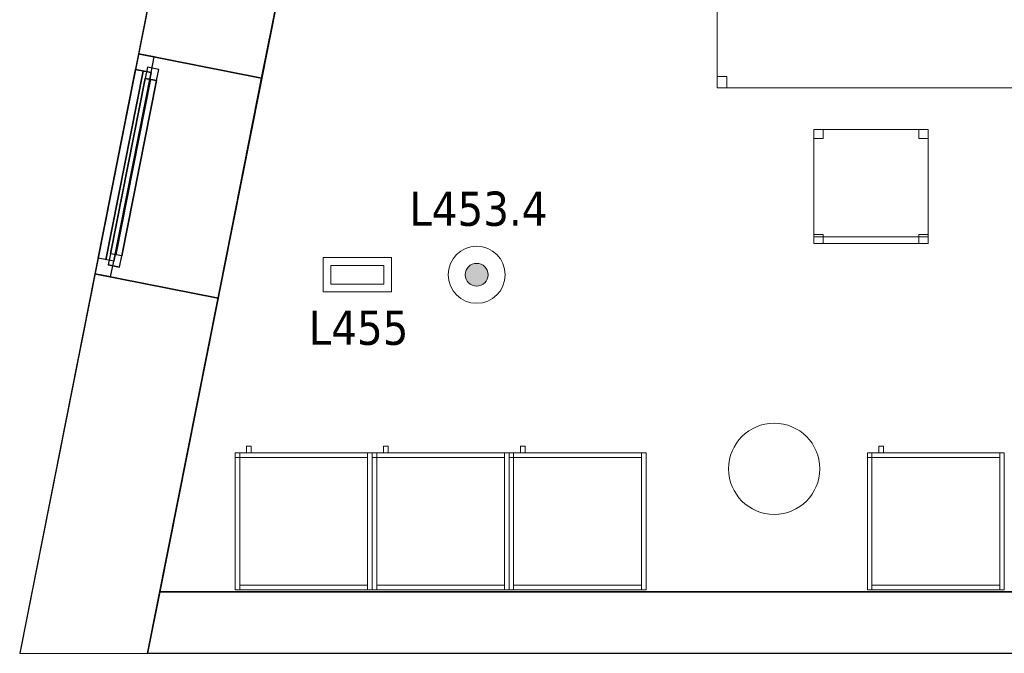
# Model space of a CAD drawing. Header units: metres. Extents: x 397.7 to 427.5, y 12.7 to 28.4.
# Tile 1 of 133: x 397.7 to 402, y 12.8 to 15.6. Entities that reach past the tile are written whole.
import ezdxf

# ---------------------------------------------------------------- set-up
doc = ezdxf.new("R2010")
doc.units = ezdxf.units.M
doc.layers.add('01_CARPINTERIA', color=5, linetype='Continuous', lineweight=25, true_color=0x0000ff)
doc.layers.add('01_SUELOS', color=7, linetype='Continuous', lineweight=25, true_color=0x007f00)
for name, color, linetype, lineweight in [('02_MOBILIARIO', 7, 'Continuous', 18), ('A-COLS-____-MCUT', 7, 'Continuous', 18), ('A-COLS-____-OTLN', 7, 'Continuous', 18), ('A-DETL-____-MBND', 7, 'Continuous', 18), ('A-DETL-GENF-OTLN', 7, 'Continuous', 18), ('A-GENM-____-OTLN', 7, 'Continuous', 18), ('A-WALL-____-MCUT', 7, 'Continuous', 25), ('A-WALL-____-OTLN', 7, 'Continuous', 25), ('E-LITE-____-IDEN', 7, 'Continuous', 30), ('E-LITE-EQPM-IDEN', 7, 'Continuous', 30), ('Mobiliario', 7, 'Continuous', 18)]:
    doc.layers.add(name, color=color, linetype=linetype, lineweight=lineweight)
doc.styles.add('Tahoma_4', font='tahoma.ttf', dxfattribs={"height": 0.15})

# ---------------------------------------------------------------- blocks, each defined once
blk = doc.blocks.new('Family - Façana nord-oest P4-153718-07_ENLLUMENAT_P4')
at = {"layer": 'A-WALL-____-MCUT', "color": 253, "true_color": 0xaaaaaa}
for p, q in [((13.0072, 0.55), (12.4329, 0.55)), ((13.0072, 0), (13.0072, 0.55)), ((13.9907, 0.55), (13.9907, 0)), ((15.5778, 0.55), (13.9907, 0.55)), ((15.6867, 0), (15.5778, 0.55)), ((13.9907, 0), (15.6867, 0)), ((12.4329, 0), (13.0072, 0))]:
    blk.add_line(p, q, dxfattribs=at)
at = {"layer": 'A-WALL-____-OTLN', "color": 253, "true_color": 0xaaaaaa}
for p, q in [((15.5778, 0.55), (-0.109, 0.55)), ((13.9907, 0.55), (13.0072, 0.55)), ((13.0072, 0.55), (13.0072, 0)), ((13.9907, 0), (13.9907, 0.55)), ((15.6867, 0), (15.5778, 0.55)), ((0.1631, 0), (15.6867, 0)), ((13.0072, 0), (13.9907, 0))]:
    blk.add_line(p, q, dxfattribs=at)
at = {"layer": 'A-WALL-____-OTLN', "color": 253, "lineweight": 18, "true_color": 0xaaaaaa}
blk.add_line((0, 0), (15.6867, 0), dxfattribs=at)
blk = doc.blocks.new('Family - Vano finestra P4-153720-07_ENLLUMENAT_P4')
at = {"layer": 'A-GENM-____-OTLN', "color": 253, "true_color": 0xaaaaaa}
for p, q in [((398.2018, 15.469), (398.0107, 14.5043)), ((398.0107, 14.5043), (398.2018, 15.469)), ((398.7413, 15.3621), (398.2018, 15.469)), ((398.7413, 15.3621), (398.2018, 15.469)), ((398.5502, 14.3974), (398.7413, 15.3621)), ((398.7413, 15.3621), (398.5502, 14.3974)), ((398.0107, 14.5043), (398.5502, 14.3974)), ((398.5502, 14.3974), (398.0107, 14.5043))]:
    blk.add_line(p, q, dxfattribs=at)
blk = doc.blocks.new('Family - Armai 60x60x60_P4-153734-07_ENLLUMENAT_P4')
at = {"layer": 'A-DETL-____-MBND', "color": 253, "true_color": 0xaaaaaa}
for p, q in [((0.05, 0.6), (0.05, 0.63)), ((0.05, 0.63), (0.07, 0.63)), ((0.05, 0.6), (0.05, 0.63)), ((0.07, 0.63), (0.05, 0.63)), ((0.07, 0.63), (0.07, 0.6)), ((0.07, 0.6), (0.07, 0.63)), ((0, 0.6), (0.02, 0.6)), ((0.02, 0.6), (0, 0.6)), ((0, 0), (0, 0.6)), ((0, 0.6), (0, 0)), ((0, 0.58), (0, 0.6)), ((0, 0.6), (0, 0.58)), ((0, 0.6), (0.02, 0.6)), ((0.02, 0.6), (0, 0.6)), ((0, 0.6), (0.6, 0.6)), ((0.6, 0.6), (0, 0.6)), ((0, 0), (0, 0.6)), ((0, 0.6), (0, 0)), ((0, 0.6), (0.6, 0.6)), ((0.6, 0.6), (0, 0.6)), ((0, 0), (0, 0.6)), ((0, 0.6), (0, 0)), ((0.02, 0.58), (0, 0.58)), ((0, 0.58), (0.02, 0.58)), ((0.02, 0.6), (0.02, 0)), ((0.02, 0), (0.02, 0.6)), ((0.02, 0.6), (0.02, 0.58)), ((0.02, 0.6), (0.02, 0.58)), ((0.02, 0.58), (0.02, 0.6)), ((0.02, 0.6), (0.58, 0.6)), ((0.02, 0.58), (0.02, 0.6)), ((0.58, 0.6), (0.02, 0.6)), ((0.58, 0.58), (0.02, 0.58)), ((0.02, 0.58), (0.58, 0.58)), ((0.07, 0.6), (0.05, 0.6)), ((0.05, 0.6), (0.07, 0.6)), ((0.58, 0.6), (0.6, 0.6)), ((0.6, 0.6), (0.58, 0.6)), ((0.58, 0), (0.58, 0.6)), ((0.58, 0.6), (0.58, 0)), ((0.58, 0.6), (0.58, 0.58)), ((0.58, 0.58), (0.58, 0.6)), ((0.6, 0.6), (0.6, 0)), ((0.6, 0), (0.6, 0.6)), ((0.6, 0.6), (0.6, 0)), ((0.6, 0), (0.6, 0.6)), ((0.6, 0.6), (0.6, 0)), ((0.6, 0), (0.6, 0.6)), ((0.02, 0), (0, 0)), ((0.02, 0), (0, 0)), ((0.6, 0), (0, 0)), ((0, 0), (0.6, 0)), ((0.6, 0), (0, 0)), ((0, 0), (0.6, 0)), ((0.02, 0), (0.02, 0.02)), ((0.02, 0.02), (0.58, 0.02)), ((0.02, 0), (0.02, 0.02)), ((0.58, 0.02), (0.02, 0.02)), ((0.58, 0), (0.02, 0)), ((0.02, 0), (0.58, 0)), ((0.58, 0.02), (0.58, 0)), ((0.58, 0), (0.58, 0.02)), ((0.6, 0), (0.58, 0)), ((0.6, 0), (0.58, 0))]:
    blk.add_line(p, q, dxfattribs=at)
blk = doc.blocks.new('Family - Armai 60x60x60_P4-153749-07_ENLLUMENAT_P4')
at = {"layer": 'A-DETL-____-MBND', "color": 253, "true_color": 0xaaaaaa}
for p, q in [((0.05, 0.6), (0.05, 0.63)), ((0.05, 0.63), (0.07, 0.63)), ((0.05, 0.6), (0.05, 0.63)), ((0.07, 0.63), (0.05, 0.63)), ((0.07, 0.63), (0.07, 0.6)), ((0.07, 0.6), (0.07, 0.63)), ((0, 0.58), (0, 0.6)), ((0, 0.6), (0, 0.58)), ((0, 0.6), (0.02, 0.6)), ((0.02, 0.6), (0, 0.6)), ((0, 0.6), (0.02, 0.6)), ((0.02, 0.6), (0, 0.6)), ((0, 0), (0, 0.6)), ((0, 0.6), (0, 0)), ((0, 0.6), (0.6, 0.6)), ((0.6, 0.6), (0, 0.6)), ((0, 0), (0, 0.6)), ((0, 0.6), (0, 0)), ((0, 0.6), (0.6, 0.6)), ((0.6, 0.6), (0, 0.6)), ((0, 0), (0, 0.6)), ((0, 0.6), (0, 0)), ((0.02, 0.58), (0, 0.58)), ((0, 0.58), (0.02, 0.58)), ((0.02, 0.58), (0.02, 0.6)), ((0.02, 0.6), (0.58, 0.6)), ((0.02, 0.58), (0.02, 0.6)), ((0.58, 0.6), (0.02, 0.6)), ((0.02, 0.6), (0.02, 0.58)), ((0.02, 0.6), (0.02, 0.58)), ((0.02, 0.6), (0.02, 0)), ((0.02, 0), (0.02, 0.6)), ((0.58, 0.58), (0.02, 0.58)), ((0.02, 0.58), (0.58, 0.58)), ((0.07, 0.6), (0.05, 0.6)), ((0.05, 0.6), (0.07, 0.6)), ((0.58, 0.6), (0.6, 0.6)), ((0.6, 0.6), (0.58, 0.6)), ((0.58, 0), (0.58, 0.6)), ((0.58, 0.6), (0.58, 0)), ((0.58, 0.6), (0.58, 0.58)), ((0.58, 0.58), (0.58, 0.6)), ((0.6, 0.6), (0.6, 0)), ((0.6, 0), (0.6, 0.6)), ((0.6, 0.6), (0.6, 0)), ((0.6, 0), (0.6, 0.6)), ((0.6, 0.6), (0.6, 0)), ((0.6, 0), (0.6, 0.6)), ((0.02, 0), (0, 0)), ((0.02, 0), (0, 0)), ((0.6, 0), (0, 0)), ((0, 0), (0.6, 0)), ((0.6, 0), (0, 0)), ((0, 0), (0.6, 0)), ((0.02, 0), (0.02, 0.02)), ((0.02, 0.02), (0.58, 0.02)), ((0.02, 0), (0.02, 0.02)), ((0.58, 0.02), (0.02, 0.02)), ((0.58, 0), (0.02, 0)), ((0.02, 0), (0.58, 0)), ((0.58, 0.02), (0.58, 0)), ((0.58, 0), (0.58, 0.02)), ((0.6, 0), (0.58, 0)), ((0.6, 0), (0.58, 0))]:
    blk.add_line(p, q, dxfattribs=at)
blk = doc.blocks.new('Family - Armai 60x60x60_P4-153897-07_ENLLUMENAT_P4')
at = {"layer": '02_MOBILIARIO', "color": 253, "true_color": 0xaaaaaa}
for p, q in [((0, 0.6), (0.6, 0.6)), ((0.6, 0.6), (0, 0.6)), ((0, 0), (0, 0.6)), ((0, 0.6), (0, 0)), ((0.02, 0.6), (0, 0.6)), ((0, 0), (0, 0.6)), ((0, 0.6), (0, 0.58)), ((0, 0.6), (0.02, 0.6)), ((0.02, 0.58), (0, 0.58)), ((0.02, 0.6), (0.02, 0)), ((0.02, 0.58), (0.02, 0.6)), ((0.02, 0.6), (0.58, 0.6)), ((0.02, 0.6), (0.02, 0.58)), ((0.58, 0.58), (0.02, 0.58)), ((0.6, 0.6), (0.58, 0.6)), ((0.58, 0), (0.58, 0.6)), ((0.58, 0.58), (0.58, 0.6)), ((0.6, 0.6), (0.6, 0)), ((0.6, 0.6), (0.6, 0)), ((0.6, 0), (0.6, 0.6)), ((0.6, 0), (0, 0)), ((0, 0), (0.6, 0)), ((0.02, 0), (0, 0)), ((0.02, 0), (0.02, 0.02)), ((0.02, 0.02), (0.58, 0.02)), ((0.58, 0), (0.02, 0)), ((0.58, 0), (0.58, 0.02)), ((0.6, 0), (0.58, 0))]:
    blk.add_line(p, q, dxfattribs=at)
at = {"layer": 'Mobiliario', "color": 253, "true_color": 0xaaaaaa}
for p, q in [((0.02, 0.6), (0, 0.6)), ((0, 0.6), (0, 0)), ((0, 0.6), (0, 0.58)), ((0.02, 0.6), (0, 0.6)), ((0, 0.58), (0.02, 0.58)), ((0.02, 0), (0.02, 0.6)), ((0.58, 0.6), (0.02, 0.6)), ((0.02, 0.6), (0.02, 0.58)), ((0.02, 0.58), (0.02, 0.6)), ((0.02, 0.58), (0.58, 0.58)), ((0.6, 0.6), (0.58, 0.6)), ((0.58, 0.6), (0.58, 0)), ((0.58, 0.58), (0.58, 0.6)), ((0.6, 0), (0.6, 0.6)), ((0, 0), (0.02, 0)), ((0.58, 0.02), (0.02, 0.02)), ((0.02, 0.02), (0.02, 0)), ((0.02, 0), (0.58, 0)), ((0.58, 0), (0.58, 0.02)), ((0.58, 0), (0.6, 0))]:
    blk.add_line(p, q, dxfattribs=at)
blk = doc.blocks.new('Family - Armai 60x60x60_P4-153931-07_ENLLUMENAT_P4')
at = {"layer": 'A-DETL-____-MBND', "color": 253, "true_color": 0xaaaaaa}
for p, q in [((0.05, 0.6), (0.05, 0.63)), ((0.05, 0.63), (0.07, 0.63)), ((0.05, 0.6), (0.05, 0.63)), ((0.07, 0.63), (0.05, 0.63)), ((0.07, 0.63), (0.07, 0.6)), ((0.07, 0.6), (0.07, 0.63)), ((0, 0.6), (0.6, 0.6)), ((0.6, 0.6), (0, 0.6)), ((0, 0), (0, 0.6)), ((0, 0.6), (0, 0)), ((0, 0.6), (0.6, 0.6)), ((0.6, 0.6), (0, 0.6)), ((0, 0), (0, 0.6)), ((0, 0.6), (0, 0)), ((0, 0.58), (0, 0.6)), ((0, 0.6), (0, 0.58)), ((0, 0.6), (0.02, 0.6)), ((0.02, 0.6), (0, 0.6)), ((0, 0.6), (0.02, 0.6)), ((0.02, 0.6), (0, 0.6)), ((0, 0), (0, 0.6)), ((0, 0.6), (0, 0)), ((0.02, 0.58), (0, 0.58)), ((0, 0.58), (0.02, 0.58)), ((0.02, 0.6), (0.02, 0.58)), ((0.02, 0.6), (0.02, 0.58)), ((0.02, 0.6), (0.02, 0)), ((0.02, 0), (0.02, 0.6)), ((0.02, 0.58), (0.02, 0.6)), ((0.02, 0.6), (0.58, 0.6)), ((0.02, 0.58), (0.02, 0.6)), ((0.58, 0.6), (0.02, 0.6)), ((0.58, 0.58), (0.02, 0.58)), ((0.02, 0.58), (0.58, 0.58)), ((0.07, 0.6), (0.05, 0.6)), ((0.05, 0.6), (0.07, 0.6)), ((0.58, 0.6), (0.6, 0.6)), ((0.6, 0.6), (0.58, 0.6)), ((0.58, 0), (0.58, 0.6)), ((0.58, 0.6), (0.58, 0)), ((0.58, 0.6), (0.58, 0.58)), ((0.58, 0.58), (0.58, 0.6)), ((0.6, 0.6), (0.6, 0)), ((0.6, 0), (0.6, 0.6)), ((0.6, 0.6), (0.6, 0)), ((0.6, 0), (0.6, 0.6)), ((0.6, 0.6), (0.6, 0)), ((0.6, 0), (0.6, 0.6)), ((0.6, 0), (0, 0)), ((0, 0), (0.6, 0)), ((0.6, 0), (0, 0)), ((0, 0), (0.6, 0)), ((0.02, 0), (0, 0)), ((0.02, 0), (0, 0)), ((0.02, 0), (0.02, 0.02)), ((0.02, 0.02), (0.58, 0.02)), ((0.02, 0), (0.02, 0.02)), ((0.58, 0.02), (0.02, 0.02)), ((0.58, 0), (0.02, 0)), ((0.02, 0), (0.58, 0)), ((0.58, 0.02), (0.58, 0)), ((0.58, 0), (0.58, 0.02)), ((0.6, 0), (0.58, 0)), ((0.6, 0), (0.58, 0))]:
    blk.add_line(p, q, dxfattribs=at)
blk = doc.blocks.new('Family - Armai 60x60x60_P4-153939-07_ENLLUMENAT_P4')
at = {"layer": '02_MOBILIARIO', "color": 253, "true_color": 0xaaaaaa}
for p, q in [((0, 0.6), (0.6, 0.6)), ((0.6, 0.6), (0, 0.6)), ((0, 0), (0, 0.6)), ((0, 0.6), (0, 0)), ((0, 0.6), (0, 0.58)), ((0, 0.6), (0.02, 0.6)), ((0.02, 0.6), (0, 0.6)), ((0, 0), (0, 0.6)), ((0.02, 0.58), (0, 0.58)), ((0.02, 0.58), (0.02, 0.6)), ((0.02, 0.6), (0.58, 0.6)), ((0.02, 0.6), (0.02, 0.58)), ((0.02, 0.6), (0.02, 0)), ((0.58, 0.58), (0.02, 0.58)), ((0.58, 0.58), (0.58, 0.6)), ((0.6, 0.6), (0.58, 0.6)), ((0.58, 0), (0.58, 0.6)), ((0.6, 0.6), (0.6, 0)), ((0.6, 0), (0.6, 0.6)), ((0.6, 0.6), (0.6, 0)), ((0.6, 0), (0, 0)), ((0, 0), (0.6, 0)), ((0.02, 0), (0, 0)), ((0.02, 0), (0.02, 0.02)), ((0.02, 0.02), (0.58, 0.02)), ((0.58, 0), (0.02, 0)), ((0.58, 0), (0.58, 0.02)), ((0.6, 0), (0.58, 0))]:
    blk.add_line(p, q, dxfattribs=at)
at = {"layer": 'Mobiliario', "color": 253, "true_color": 0xaaaaaa}
for p, q in [((0, 0.6), (0, 0.58)), ((0.02, 0.6), (0, 0.6)), ((0.02, 0.6), (0, 0.6)), ((0, 0.6), (0, 0)), ((0, 0.58), (0.02, 0.58)), ((0.58, 0.6), (0.02, 0.6)), ((0.02, 0.6), (0.02, 0.58)), ((0.02, 0.58), (0.02, 0.6)), ((0.02, 0), (0.02, 0.6)), ((0.02, 0.58), (0.58, 0.58)), ((0.58, 0.58), (0.58, 0.6)), ((0.6, 0.6), (0.58, 0.6)), ((0.58, 0.6), (0.58, 0)), ((0.6, 0), (0.6, 0.6)), ((0, 0), (0.02, 0)), ((0.58, 0.02), (0.02, 0.02)), ((0.02, 0.02), (0.02, 0)), ((0.02, 0), (0.58, 0)), ((0.58, 0), (0.58, 0.02)), ((0.58, 0), (0.6, 0))]:
    blk.add_line(p, q, dxfattribs=at)
blk = doc.blocks.new('Family - Taula 140X80_P4-153943-07_ENLLUMENAT_P4')
at = {"layer": 'A-DETL-____-MBND', "color": 253, "true_color": 0xaaaaaa}
for p, q in [((0, 0.7501), (0, 0.8001)), ((0, 0.8001), (0.0437, 0.8001)), ((0.0437, 0.8001), (0, 0.8001)), ((0, 0.8001), (0, 0.7501)), ((0, 0), (0, 0.8001)), ((0, 0.8001), (1.3973, 0.8001)), ((1.3973, 0.8001), (0, 0.8001)), ((0, 0.8001), (0, 0)), ((0.0437, 0.8001), (0.0437, 0.7501)), ((0.0437, 0.7501), (0.0437, 0.8001)), ((1.3536, 0.7501), (1.3536, 0.8001)), ((1.3536, 0.8001), (1.3973, 0.8001)), ((1.3973, 0.8001), (1.3536, 0.8001)), ((1.3536, 0.8001), (1.3536, 0.7501)), ((1.3973, 0.8001), (1.3973, 0.7501)), ((1.3973, 0.7501), (1.3973, 0.8001)), ((1.3973, 0.8001), (1.3973, 0)), ((1.3973, 0), (1.3973, 0.8001)), ((0.0437, 0.7501), (0, 0.7501)), ((0, 0.7501), (0.0437, 0.7501)), ((1.3973, 0.7501), (1.3536, 0.7501)), ((1.3536, 0.7501), (1.3973, 0.7501)), ((0, 0), (0, 0.05)), ((0, 0.05), (0.0437, 0.05)), ((0.0437, 0.05), (0, 0.05)), ((0, 0.05), (0, 0)), ((0.0437, 0.05), (0.0437, 0)), ((0.0437, 0), (0.0437, 0.05)), ((1.3536, 0), (1.3536, 0.05)), ((1.3536, 0.05), (1.3973, 0.05)), ((1.3973, 0.05), (1.3536, 0.05)), ((1.3536, 0.05), (1.3536, 0)), ((1.3973, 0.05), (1.3973, 0)), ((1.3973, 0), (1.3973, 0.05)), ((1.3973, 0), (0, 0)), ((0, 0), (1.3973, 0)), ((0.0437, 0), (0, 0)), ((0, 0), (0.0437, 0)), ((1.3973, 0), (1.3536, 0)), ((1.3536, 0), (1.3973, 0))]:
    blk.add_line(p, q, dxfattribs=at)
blk = doc.blocks.new('Family - Armai 60x60x60_P4-153981-07_ENLLUMENAT_P4')
at = {"layer": 'A-DETL-____-MBND', "color": 253, "true_color": 0xaaaaaa}
for p, q in [((0.05, 0.6), (0.05, 0.63)), ((0.05, 0.63), (0.07, 0.63)), ((0.05, 0.6), (0.05, 0.63)), ((0.07, 0.63), (0.05, 0.63)), ((0.07, 0.63), (0.07, 0.6)), ((0.07, 0.6), (0.07, 0.63)), ((0, 0.6), (0.6, 0.6)), ((0.6, 0.6), (0, 0.6)), ((0, 0), (0, 0.6)), ((0, 0.6), (0, 0)), ((0, 0.58), (0, 0.6)), ((0, 0.6), (0, 0.58)), ((0, 0.6), (0.02, 0.6)), ((0.02, 0.6), (0, 0.6)), ((0, 0.6), (0.6, 0.6)), ((0.6, 0.6), (0, 0.6)), ((0, 0), (0, 0.6)), ((0, 0.6), (0, 0)), ((0, 0.6), (0.02, 0.6)), ((0.02, 0.6), (0, 0.6)), ((0, 0), (0, 0.6)), ((0, 0.6), (0, 0)), ((0.02, 0.58), (0, 0.58)), ((0, 0.58), (0.02, 0.58)), ((0.02, 0.58), (0.02, 0.6)), ((0.02, 0.6), (0.58, 0.6)), ((0.02, 0.58), (0.02, 0.6)), ((0.58, 0.6), (0.02, 0.6)), ((0.02, 0.6), (0.02, 0.58)), ((0.02, 0.6), (0.02, 0.58)), ((0.02, 0.6), (0.02, 0)), ((0.02, 0), (0.02, 0.6)), ((0.58, 0.58), (0.02, 0.58)), ((0.02, 0.58), (0.58, 0.58)), ((0.07, 0.6), (0.05, 0.6)), ((0.05, 0.6), (0.07, 0.6)), ((0.58, 0.6), (0.6, 0.6)), ((0.6, 0.6), (0.58, 0.6)), ((0.58, 0), (0.58, 0.6)), ((0.58, 0.6), (0.58, 0)), ((0.58, 0.6), (0.58, 0.58)), ((0.58, 0.58), (0.58, 0.6)), ((0.6, 0.6), (0.6, 0)), ((0.6, 0), (0.6, 0.6)), ((0.6, 0.6), (0.6, 0)), ((0.6, 0), (0.6, 0.6)), ((0.6, 0.6), (0.6, 0)), ((0.6, 0), (0.6, 0.6)), ((0.6, 0), (0, 0)), ((0, 0), (0.6, 0)), ((0.6, 0), (0, 0)), ((0, 0), (0.6, 0)), ((0.02, 0), (0, 0)), ((0.02, 0), (0, 0)), ((0.02, 0), (0.02, 0.02)), ((0.02, 0.02), (0.58, 0.02)), ((0.02, 0), (0.02, 0.02)), ((0.58, 0.02), (0.02, 0.02)), ((0.58, 0), (0.02, 0)), ((0.02, 0), (0.58, 0)), ((0.58, 0.02), (0.58, 0)), ((0.58, 0), (0.58, 0.02)), ((0.6, 0), (0.58, 0)), ((0.6, 0), (0.58, 0))]:
    blk.add_line(p, q, dxfattribs=at)
blk = doc.blocks.new('Family - Armai 60x60x60_P4-153996-07_ENLLUMENAT_P4')
at = {"layer": '02_MOBILIARIO', "color": 253, "true_color": 0xaaaaaa}
for p, q in [((0, 0.6), (0, 0.58)), ((0, 0.6), (0.02, 0.6)), ((0, 0.6), (0.6, 0.6)), ((0.6, 0.6), (0, 0.6)), ((0, 0), (0, 0.6)), ((0, 0.6), (0, 0)), ((0.02, 0.6), (0, 0.6)), ((0, 0), (0, 0.6)), ((0.02, 0.58), (0, 0.58)), ((0.02, 0.6), (0.02, 0.58)), ((0.02, 0.58), (0.02, 0.6)), ((0.02, 0.6), (0.58, 0.6)), ((0.02, 0.6), (0.02, 0)), ((0.58, 0.58), (0.02, 0.58)), ((0.6, 0.6), (0.58, 0.6)), ((0.58, 0), (0.58, 0.6)), ((0.58, 0.58), (0.58, 0.6)), ((0.6, 0.6), (0.6, 0)), ((0.6, 0.6), (0.6, 0)), ((0.6, 0), (0.6, 0.6)), ((0.6, 0), (0, 0)), ((0, 0), (0.6, 0)), ((0.02, 0), (0, 0)), ((0.02, 0), (0.02, 0.02)), ((0.02, 0.02), (0.58, 0.02)), ((0.58, 0), (0.02, 0)), ((0.58, 0), (0.58, 0.02)), ((0.6, 0), (0.58, 0))]:
    blk.add_line(p, q, dxfattribs=at)
at = {"layer": 'Mobiliario', "color": 253, "true_color": 0xaaaaaa}
for p, q in [((0, 0.6), (0, 0.58)), ((0.02, 0.6), (0, 0.6)), ((0.02, 0.6), (0, 0.6)), ((0, 0.6), (0, 0)), ((0, 0.58), (0.02, 0.58)), ((0.02, 0.58), (0.02, 0.6)), ((0.58, 0.6), (0.02, 0.6)), ((0.02, 0.6), (0.02, 0.58)), ((0.02, 0), (0.02, 0.6)), ((0.02, 0.58), (0.58, 0.58)), ((0.6, 0.6), (0.58, 0.6)), ((0.58, 0.6), (0.58, 0)), ((0.58, 0.58), (0.58, 0.6)), ((0.6, 0), (0.6, 0.6)), ((0, 0), (0.02, 0)), ((0.58, 0.02), (0.02, 0.02)), ((0.02, 0.02), (0.02, 0)), ((0.02, 0), (0.58, 0)), ((0.58, 0), (0.58, 0.02)), ((0.58, 0), (0.6, 0))]:
    blk.add_line(p, q, dxfattribs=at)
blk = doc.blocks.new('Family - Armai 60x60x60_P4-154011-07_ENLLUMENAT_P4')
at = {"layer": 'A-DETL-____-MBND', "color": 253, "true_color": 0xaaaaaa}
for p, q in [((0.05, 0.6), (0.05, 0.63)), ((0.05, 0.63), (0.07, 0.63)), ((0.05, 0.6), (0.05, 0.63)), ((0.07, 0.63), (0.05, 0.63)), ((0.07, 0.63), (0.07, 0.6)), ((0.07, 0.6), (0.07, 0.63)), ((0, 0.6), (0.6, 0.6)), ((0.6, 0.6), (0, 0.6)), ((0, 0), (0, 0.6)), ((0, 0.6), (0, 0)), ((0, 0.58), (0, 0.6)), ((0, 0.6), (0, 0.58)), ((0, 0.6), (0.02, 0.6)), ((0.02, 0.6), (0, 0.6)), ((0, 0.6), (0.6, 0.6)), ((0.6, 0.6), (0, 0.6)), ((0, 0), (0, 0.6)), ((0, 0.6), (0, 0)), ((0, 0.6), (0.02, 0.6)), ((0.02, 0.6), (0, 0.6)), ((0, 0), (0, 0.6)), ((0, 0.6), (0, 0)), ((0.02, 0.58), (0, 0.58)), ((0, 0.58), (0.02, 0.58)), ((0.02, 0.6), (0.02, 0.58)), ((0.02, 0.6), (0.02, 0.58)), ((0.02, 0.58), (0.02, 0.6)), ((0.02, 0.6), (0.58, 0.6)), ((0.02, 0.58), (0.02, 0.6)), ((0.58, 0.6), (0.02, 0.6)), ((0.02, 0.6), (0.02, 0)), ((0.02, 0), (0.02, 0.6)), ((0.58, 0.58), (0.02, 0.58)), ((0.02, 0.58), (0.58, 0.58)), ((0.07, 0.6), (0.05, 0.6)), ((0.05, 0.6), (0.07, 0.6)), ((0.58, 0.6), (0.58, 0.58)), ((0.58, 0.58), (0.58, 0.6)), ((0.58, 0.6), (0.6, 0.6)), ((0.6, 0.6), (0.58, 0.6)), ((0.58, 0), (0.58, 0.6)), ((0.58, 0.6), (0.58, 0)), ((0.6, 0.6), (0.6, 0)), ((0.6, 0), (0.6, 0.6)), ((0.6, 0.6), (0.6, 0)), ((0.6, 0), (0.6, 0.6)), ((0.6, 0.6), (0.6, 0)), ((0.6, 0), (0.6, 0.6)), ((0.6, 0), (0, 0)), ((0, 0), (0.6, 0)), ((0.6, 0), (0, 0)), ((0, 0), (0.6, 0)), ((0.02, 0), (0, 0)), ((0.02, 0), (0, 0)), ((0.02, 0), (0.02, 0.02)), ((0.02, 0.02), (0.58, 0.02)), ((0.02, 0), (0.02, 0.02)), ((0.58, 0.02), (0.02, 0.02)), ((0.58, 0), (0.02, 0)), ((0.02, 0), (0.58, 0)), ((0.58, 0.02), (0.58, 0)), ((0.58, 0), (0.58, 0.02)), ((0.6, 0), (0.58, 0)), ((0.6, 0), (0.58, 0))]:
    blk.add_line(p, q, dxfattribs=at)
blk = doc.blocks.new('Family - Armai 60x60x60_P4-154033-07_ENLLUMENAT_P4')
at = {"layer": '02_MOBILIARIO', "color": 253, "true_color": 0xaaaaaa}
for p, q in [((0, 0.6), (0, 0.58)), ((0, 0.6), (0.02, 0.6)), ((0.02, 0.6), (0, 0.6)), ((0, 0), (0, 0.6)), ((0, 0.6), (0.6, 0.6)), ((0.6, 0.6), (0, 0.6)), ((0, 0), (0, 0.6)), ((0, 0.6), (0, 0)), ((0.02, 0.58), (0, 0.58)), ((0.02, 0.6), (0.02, 0.58)), ((0.02, 0.58), (0.02, 0.6)), ((0.02, 0.6), (0.58, 0.6)), ((0.02, 0.6), (0.02, 0)), ((0.58, 0.58), (0.02, 0.58)), ((0.58, 0.58), (0.58, 0.6)), ((0.6, 0.6), (0.58, 0.6)), ((0.58, 0), (0.58, 0.6)), ((0.6, 0.6), (0.6, 0)), ((0.6, 0.6), (0.6, 0)), ((0.6, 0), (0.6, 0.6)), ((0.02, 0), (0, 0)), ((0.6, 0), (0, 0)), ((0, 0), (0.6, 0)), ((0.02, 0), (0.02, 0.02)), ((0.02, 0.02), (0.58, 0.02)), ((0.58, 0), (0.02, 0)), ((0.58, 0), (0.58, 0.02)), ((0.6, 0), (0.58, 0))]:
    blk.add_line(p, q, dxfattribs=at)
at = {"layer": 'Mobiliario', "color": 253, "true_color": 0xaaaaaa}
for p, q in [((0, 0.6), (0, 0.58)), ((0.02, 0.6), (0, 0.6)), ((0.02, 0.6), (0, 0.6)), ((0, 0.6), (0, 0)), ((0, 0.58), (0.02, 0.58)), ((0.02, 0.58), (0.02, 0.6)), ((0.58, 0.6), (0.02, 0.6)), ((0.02, 0.6), (0.02, 0.58)), ((0.02, 0), (0.02, 0.6)), ((0.02, 0.58), (0.58, 0.58)), ((0.58, 0.58), (0.58, 0.6)), ((0.6, 0.6), (0.58, 0.6)), ((0.58, 0.6), (0.58, 0)), ((0.6, 0), (0.6, 0.6)), ((0, 0), (0.02, 0)), ((0.58, 0.02), (0.02, 0.02)), ((0.02, 0.02), (0.02, 0)), ((0.02, 0), (0.58, 0)), ((0.58, 0), (0.58, 0.02)), ((0.58, 0), (0.6, 0))]:
    blk.add_line(p, q, dxfattribs=at)
blk = doc.blocks.new('Family - Armai 60x60x60_P4-154138-07_ENLLUMENAT_P4')
at = {"layer": 'A-DETL-____-MBND', "color": 253, "true_color": 0xaaaaaa}
for p, q in [((0.05, 0.6), (0.05, 0.63)), ((0.05, 0.63), (0.07, 0.63)), ((0.05, 0.6), (0.05, 0.63)), ((0.07, 0.63), (0.05, 0.63)), ((0.07, 0.63), (0.07, 0.6)), ((0.07, 0.6), (0.07, 0.63)), ((0, 0.6), (0.6, 0.6)), ((0.6, 0.6), (0, 0.6)), ((0, 0), (0, 0.6)), ((0, 0.6), (0, 0)), ((0, 0.6), (0.02, 0.6)), ((0.02, 0.6), (0, 0.6)), ((0, 0), (0, 0.6)), ((0, 0.6), (0, 0)), ((0, 0.58), (0, 0.6)), ((0, 0.6), (0, 0.58)), ((0, 0.6), (0.02, 0.6)), ((0.02, 0.6), (0, 0.6)), ((0, 0.6), (0.6, 0.6)), ((0.6, 0.6), (0, 0.6)), ((0, 0), (0, 0.6)), ((0, 0.6), (0, 0)), ((0.02, 0.58), (0, 0.58)), ((0, 0.58), (0.02, 0.58)), ((0.02, 0.58), (0.02, 0.6)), ((0.02, 0.6), (0.58, 0.6)), ((0.02, 0.58), (0.02, 0.6)), ((0.58, 0.6), (0.02, 0.6)), ((0.02, 0.6), (0.02, 0)), ((0.02, 0), (0.02, 0.6)), ((0.02, 0.6), (0.02, 0.58)), ((0.02, 0.6), (0.02, 0.58)), ((0.58, 0.58), (0.02, 0.58)), ((0.02, 0.58), (0.58, 0.58)), ((0.07, 0.6), (0.05, 0.6)), ((0.05, 0.6), (0.07, 0.6)), ((0.58, 0.6), (0.6, 0.6)), ((0.6, 0.6), (0.58, 0.6)), ((0.58, 0), (0.58, 0.6)), ((0.58, 0.6), (0.58, 0)), ((0.58, 0.6), (0.58, 0.58)), ((0.58, 0.58), (0.58, 0.6)), ((0.6, 0.6), (0.6, 0)), ((0.6, 0), (0.6, 0.6)), ((0.6, 0.6), (0.6, 0)), ((0.6, 0), (0.6, 0.6)), ((0.6, 0.6), (0.6, 0)), ((0.6, 0), (0.6, 0.6)), ((0.6, 0), (0, 0)), ((0, 0), (0.6, 0)), ((0.02, 0), (0, 0)), ((0.02, 0), (0, 0)), ((0.6, 0), (0, 0)), ((0, 0), (0.6, 0)), ((0.02, 0), (0.02, 0.02)), ((0.02, 0.02), (0.58, 0.02)), ((0.02, 0), (0.02, 0.02)), ((0.58, 0.02), (0.02, 0.02)), ((0.58, 0), (0.02, 0)), ((0.02, 0), (0.58, 0)), ((0.58, 0.02), (0.58, 0)), ((0.58, 0), (0.58, 0.02)), ((0.6, 0), (0.58, 0)), ((0.6, 0), (0.58, 0))]:
    blk.add_line(p, q, dxfattribs=at)
blk = doc.blocks.new('Family - Mur P4-154190-07_ENLLUMENAT_P4')
at = {"layer": 'A-WALL-____-MCUT', "color": 253, "true_color": 0xaaaaaa}
for p, q in [((0.0535, 0.27), (0, 0)), ((25.4717, 0.27), (0.0535, 0.27)), ((0, 0), (25.4157, 0))]:
    blk.add_line(p, q, dxfattribs=at)
at = {"layer": 'A-WALL-____-OTLN', "color": 253, "true_color": 0xaaaaaa}
for p, q in [((0.0535, 0.27), (0, 0)), ((25.4717, 0.27), (0.0535, 0.27)), ((0, 0), (25.4157, 0))]:
    blk.add_line(p, q, dxfattribs=at)
at = {"layer": 'A-WALL-____-OTLN', "color": 253, "lineweight": 18, "true_color": 0xaaaaaa}
blk.add_line((0, 0), (25.4157, 0), dxfattribs=at)
blk = doc.blocks.new('Family - Armai 60x60x60_P4-154306-07_ENLLUMENAT_P4')
at = {"layer": 'A-DETL-____-MBND', "color": 253, "true_color": 0xaaaaaa}
for p, q in [((0.05, 0.6), (0.05, 0.63)), ((0.05, 0.63), (0.07, 0.63)), ((0.05, 0.6), (0.05, 0.63)), ((0.07, 0.63), (0.05, 0.63)), ((0.07, 0.63), (0.07, 0.6)), ((0.07, 0.6), (0.07, 0.63)), ((0, 0.6), (0.6, 0.6)), ((0.6, 0.6), (0, 0.6)), ((0, 0), (0, 0.6)), ((0, 0.6), (0, 0)), ((0, 0.58), (0, 0.6)), ((0, 0.6), (0, 0.58)), ((0, 0.6), (0.02, 0.6)), ((0.02, 0.6), (0, 0.6)), ((0, 0.6), (0.6, 0.6)), ((0.6, 0.6), (0, 0.6)), ((0, 0), (0, 0.6)), ((0, 0.6), (0, 0)), ((0, 0.6), (0.02, 0.6)), ((0.02, 0.6), (0, 0.6)), ((0, 0), (0, 0.6)), ((0, 0.6), (0, 0)), ((0.02, 0.58), (0, 0.58)), ((0, 0.58), (0.02, 0.58)), ((0.02, 0.6), (0.02, 0.58)), ((0.02, 0.6), (0.02, 0.58)), ((0.02, 0.58), (0.02, 0.6)), ((0.02, 0.6), (0.58, 0.6)), ((0.02, 0.58), (0.02, 0.6)), ((0.58, 0.6), (0.02, 0.6)), ((0.02, 0.6), (0.02, 0)), ((0.02, 0), (0.02, 0.6)), ((0.58, 0.58), (0.02, 0.58)), ((0.02, 0.58), (0.58, 0.58)), ((0.07, 0.6), (0.05, 0.6)), ((0.05, 0.6), (0.07, 0.6)), ((0.58, 0.6), (0.58, 0.58)), ((0.58, 0.58), (0.58, 0.6)), ((0.58, 0.6), (0.6, 0.6)), ((0.6, 0.6), (0.58, 0.6)), ((0.58, 0), (0.58, 0.6)), ((0.58, 0.6), (0.58, 0)), ((0.6, 0.6), (0.6, 0)), ((0.6, 0), (0.6, 0.6)), ((0.6, 0.6), (0.6, 0)), ((0.6, 0), (0.6, 0.6)), ((0.6, 0.6), (0.6, 0)), ((0.6, 0), (0.6, 0.6)), ((0.6, 0), (0, 0)), ((0, 0), (0.6, 0)), ((0.6, 0), (0, 0)), ((0, 0), (0.6, 0)), ((0.02, 0), (0, 0)), ((0.02, 0), (0, 0)), ((0.02, 0), (0.02, 0.02)), ((0.02, 0.02), (0.58, 0.02)), ((0.02, 0), (0.02, 0.02)), ((0.58, 0.02), (0.02, 0.02)), ((0.58, 0), (0.02, 0)), ((0.02, 0), (0.58, 0)), ((0.58, 0.02), (0.58, 0)), ((0.58, 0), (0.58, 0.02)), ((0.6, 0), (0.58, 0)), ((0.6, 0), (0.58, 0))]:
    blk.add_line(p, q, dxfattribs=at)
blk = doc.blocks.new('Family - Armai 60x60x60_P4-154320-07_ENLLUMENAT_P4')
at = {"layer": 'A-DETL-____-MBND', "color": 253, "true_color": 0xaaaaaa}
for p, q in [((0.05, 0.6), (0.05, 0.63)), ((0.05, 0.63), (0.07, 0.63)), ((0.05, 0.6), (0.05, 0.63)), ((0.07, 0.63), (0.05, 0.63)), ((0.07, 0.63), (0.07, 0.6)), ((0.07, 0.6), (0.07, 0.63)), ((0, 0.6), (0.02, 0.6)), ((0.02, 0.6), (0, 0.6)), ((0, 0), (0, 0.6)), ((0, 0.6), (0, 0)), ((0, 0.58), (0, 0.6)), ((0, 0.6), (0, 0.58)), ((0, 0.6), (0.02, 0.6)), ((0.02, 0.6), (0, 0.6)), ((0, 0.6), (0.6, 0.6)), ((0.6, 0.6), (0, 0.6)), ((0, 0), (0, 0.6)), ((0, 0.6), (0, 0)), ((0, 0.6), (0.6, 0.6)), ((0.6, 0.6), (0, 0.6)), ((0, 0), (0, 0.6)), ((0, 0.6), (0, 0)), ((0.02, 0.58), (0, 0.58)), ((0, 0.58), (0.02, 0.58)), ((0.02, 0.6), (0.02, 0)), ((0.02, 0), (0.02, 0.6)), ((0.02, 0.6), (0.02, 0.58)), ((0.02, 0.6), (0.02, 0.58)), ((0.02, 0.58), (0.02, 0.6)), ((0.02, 0.6), (0.58, 0.6)), ((0.02, 0.58), (0.02, 0.6)), ((0.58, 0.6), (0.02, 0.6)), ((0.58, 0.58), (0.02, 0.58)), ((0.02, 0.58), (0.58, 0.58)), ((0.07, 0.6), (0.05, 0.6)), ((0.05, 0.6), (0.07, 0.6)), ((0.58, 0.6), (0.6, 0.6)), ((0.6, 0.6), (0.58, 0.6)), ((0.58, 0), (0.58, 0.6)), ((0.58, 0.6), (0.58, 0)), ((0.58, 0.6), (0.58, 0.58)), ((0.58, 0.58), (0.58, 0.6)), ((0.6, 0.6), (0.6, 0)), ((0.6, 0), (0.6, 0.6)), ((0.6, 0.6), (0.6, 0)), ((0.6, 0), (0.6, 0.6)), ((0.6, 0.6), (0.6, 0)), ((0.6, 0), (0.6, 0.6)), ((0.02, 0), (0, 0)), ((0.02, 0), (0, 0)), ((0.6, 0), (0, 0)), ((0, 0), (0.6, 0)), ((0.6, 0), (0, 0)), ((0, 0), (0.6, 0)), ((0.02, 0), (0.02, 0.02)), ((0.02, 0.02), (0.58, 0.02)), ((0.02, 0), (0.02, 0.02)), ((0.58, 0.02), (0.02, 0.02)), ((0.58, 0), (0.02, 0)), ((0.02, 0), (0.58, 0)), ((0.58, 0.02), (0.58, 0)), ((0.58, 0), (0.58, 0.02)), ((0.6, 0), (0.58, 0)), ((0.6, 0), (0.58, 0))]:
    blk.add_line(p, q, dxfattribs=at)
blk = doc.blocks.new('Forma directa - LONDR55-XX_ZZ-ARQ-CAA-M3D-Londres55-153737-07_ENLLUMENAT_P4')
at = {"layer": '01_CARPINTERIA', "color": 161, "true_color": 0xaaaaff}
for p, q in [((0.1, 0.1), (0.05, 0.1)), ((0.05, 0.1), (0.05, 0.05)), ((0.1, 0.1), (0.05, 0.1)), ((0.05, 0.1), (0.05, 0.05)), ((0.1, 0.05), (0.1, 0.1)), ((0.1, 0.1), (0.1, 0.05)), ((0.1, 0.1), (0.8835, 0.1)), ((0.8835, 0.1), (0.1, 0.1)), ((0.1, 0.1), (0.1, 0.05)), ((0.1, 0.05), (0.1, 0.1)), ((0.9335, 0.1), (0.8835, 0.1)), ((0.8835, 0.1), (0.8835, 0.05)), ((0.9335, 0.1), (0.8835, 0.1)), ((0.8835, 0.1), (0.8835, 0.05)), ((0.8835, 0.1), (0.8835, 0.05)), ((0.8835, 0.1), (0.8835, 0.05)), ((0.9335, 0.05), (0.9335, 0.1)), ((0.9335, 0.1), (0.9335, 0.05)), ((0.07, 0.07), (0, 0.07)), ((0, 0.07), (0, 0)), ((0.07, 0.07), (0, 0.07)), ((0, 0.07), (0, 0)), ((0.05, 0.05), (0.1, 0.05)), ((0.05, 0.05), (0.1, 0.05)), ((0.07, 0.07), (0.9135, 0.07)), ((0.9135, 0.07), (0.07, 0.07)), ((0.07, 0.07), (0.07, 0)), ((0.07, 0), (0.07, 0.07)), ((0.07, 0), (0.07, 0.07)), ((0.07, 0.07), (0.07, 0)), ((0.8835, 0.075), (0.1, 0.075)), ((0.8835, 0.075), (0.1, 0.075)), ((0.1, 0.05), (0.8835, 0.05)), ((0.8835, 0.05), (0.1, 0.05)), ((0.8835, 0.05), (0.9335, 0.05)), ((0.8835, 0.05), (0.9335, 0.05)), ((0.9135, 0.07), (0.9135, 0)), ((0.9135, 0.07), (0.9135, 0)), ((0.9835, 0.07), (0.9135, 0.07)), ((0.9135, 0.07), (0.9135, 0)), ((0.9835, 0.07), (0.9135, 0.07)), ((0.9135, 0.07), (0.9135, 0)), ((0.9835, 0), (0.9835, 0.07)), ((0.9835, 0.07), (0.9835, 0)), ((0, 0), (0.07, 0)), ((0, 0), (0.07, 0)), ((0.9135, 0.035), (0.07, 0.035)), ((0.07, 0.035), (0.9135, 0.035)), ((0.07, 0), (0.9135, 0)), ((0.9135, 0), (0.07, 0)), ((0.9135, 0), (0.9835, 0)), ((0.9135, 0), (0.9835, 0))]:
    blk.add_line(p, q, dxfattribs=at)
blk = doc.blocks.new('Forma directa - Finestra P4-154374-07_ENLLUMENAT_P4')
blk.add_blockref('Forma directa - LONDR55-XX_ZZ-ARQ-CAA-M3D-Londres55-153737-07_ENLLUMENAT_P4', (0, 0))
blk = doc.blocks.new('Family - Cadira d_Oficina_P4-154464-07_ENLLUMENAT_P4')
at = {"layer": 'A-DETL-____-MBND', "color": 253, "true_color": 0xaaaaaa}
for p, q in [((0, 0.46), (0, 0.5)), ((0, 0.5), (0.04, 0.5)), ((0.04, 0.5), (0, 0.5)), ((0, 0.5), (0, 0.46)), ((0, 0.5), (0.5, 0.5)), ((0, 0), (0, 0.5)), ((0.5, 0.5), (0, 0.5)), ((0, 0.5), (0, 0)), ((0.04, 0.5), (0.04, 0.46)), ((0.04, 0.46), (0.04, 0.5)), ((0.46, 0.46), (0.46, 0.5)), ((0.46, 0.5), (0.5, 0.5)), ((0.5, 0.5), (0.46, 0.5)), ((0.46, 0.5), (0.46, 0.46)), ((0.5, 0.5), (0.5, 0.46)), ((0.5, 0.46), (0.5, 0.5)), ((0.5, 0.5), (0.5, 0)), ((0.5, 0), (0.5, 0.5)), ((0.04, 0.46), (0, 0.46)), ((0, 0.46), (0.04, 0.46)), ((0.5, 0.46), (0.46, 0.46)), ((0.46, 0.46), (0.5, 0.46)), ((0, 0), (0, 0.04)), ((0, 0.04), (0.04, 0.04)), ((0.04, 0.04), (0, 0.04)), ((0, 0.04), (0, 0)), ((0, 0), (0, 0.03)), ((0, 0.03), (0.5, 0.03)), ((0.5, 0.03), (0, 0.03)), ((0, 0.03), (0, 0)), ((0.5, 0), (0, 0)), ((0.04, 0), (0, 0)), ((0, 0), (0.04, 0)), ((0, 0), (0.5, 0)), ((0.04, 0.04), (0.04, 0)), ((0.04, 0), (0.04, 0.04)), ((0.46, 0), (0.46, 0.04)), ((0.46, 0.04), (0.5, 0.04)), ((0.5, 0.04), (0.46, 0.04)), ((0.46, 0.04), (0.46, 0)), ((0.5, 0), (0.46, 0)), ((0.5, 0.04), (0.5, 0)), ((0.5, 0), (0.5, 0.04)), ((0.5, 0.03), (0.5, 0)), ((0.5, 0), (0.5, 0.03)), ((0, 0), (0.5, 0)), ((0.5, 0), (0, 0)), ((0.46, 0), (0.5, 0))]:
    blk.add_line(p, q, dxfattribs=at)
blk = doc.blocks.new('Family - Pilar P4-154468-07_ENLLUMENAT_P4')
at = {"layer": 'A-COLS-____-MCUT', "color": 253, "true_color": 0xaaaaaa}
for start, end in [(360, 180), (180, 360)]:
    blk.add_arc((0.2, 0.2), 0.2, start, end, dxfattribs=at)
at = {"layer": 'A-COLS-____-OTLN', "color": 253, "true_color": 0xaaaaaa}
for start, end in [(360, 180), (180, 360)]:
    blk.add_arc((0.2, 0.2), 0.2, start, end, dxfattribs=at)
blk = doc.blocks.new('Family - LONDR55-XX_ZZ-ARQ-CAA-M3D-Londres55-154484-07_ENLLUMENAT_P4')
at = {"layer": '01_SUELOS', "color": 9, "true_color": 0xaad4aa}
for p, q in [((2.9635, 14.9576), (0, 0)), ((0, 0), (2.9635, 14.9576)), ((0, 0), (25.4182, 0)), ((25.4182, 0), (0, 0))]:
    blk.add_line(p, q, dxfattribs=at)
blk = doc.blocks.new('LONDR55-XX_ZZ-ARQ-CAA-M3D-Londres55_ifc-1-07_ENLLUMENAT_P4')
at = {"layer": '01_CARPINTERIA', "color": 253, "lineweight": 18, "true_color": 0xaaaaaa, "rotation": 258.7933569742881}
blk.add_blockref('Forma directa - Finestra P4-154374-07_ENLLUMENAT_P4', (398.2018, 15.469), dxfattribs=at)
at = {"layer": '01_SUELOS', "color": 253, "lineweight": 18, "true_color": 0xaaaaaa}
blk.add_blockref('Family - LONDR55-XX_ZZ-ARQ-CAA-M3D-Londres55-154484-07_ENLLUMENAT_P4', (398.2952, 13.1106), dxfattribs=at)
at = {"layer": '02_MOBILIARIO', "color": 253, "lineweight": 18, "true_color": 0xaaaaaa}
for name, p in [('Family - Taula 140X80_P4-153943-07_ENLLUMENAT_P4', (400.7364, 15.3195)), ('Family - Cadira d_Oficina_P4-154464-07_ENLLUMENAT_P4', (401.1611, 14.6372)), ('Family - Armai 60x60x60_P4-153734-07_ENLLUMENAT_P4', (398.6253, 13.1195)), ('Family - Armai 60x60x60_P4-154306-07_ENLLUMENAT_P4', (398.6253, 13.1195)), ('Family - Armai 60x60x60_P4-153996-07_ENLLUMENAT_P4', (398.6253, 13.1195)), ('Family - Armai 60x60x60_P4-153931-07_ENLLUMENAT_P4', (399.2253, 13.1195)), ('Family - Armai 60x60x60_P4-154138-07_ENLLUMENAT_P4', (399.2253, 13.1195)), ('Family - Armai 60x60x60_P4-153939-07_ENLLUMENAT_P4', (399.2253, 13.1195)), ('Family - Armai 60x60x60_P4-153749-07_ENLLUMENAT_P4', (399.8253, 13.1195)), ('Family - Armai 60x60x60_P4-154320-07_ENLLUMENAT_P4', (399.8253, 13.1195)), ('Family - Armai 60x60x60_P4-153897-07_ENLLUMENAT_P4', (399.8253, 13.1195)), ('Family - Armai 60x60x60_P4-153981-07_ENLLUMENAT_P4', (401.3953, 13.1195)), ('Family - Armai 60x60x60_P4-154011-07_ENLLUMENAT_P4', (401.3953, 13.1195)), ('Family - Armai 60x60x60_P4-154033-07_ENLLUMENAT_P4', (401.3953, 13.1195))]:
    blk.add_blockref(name, p, dxfattribs=at)
at = {"layer": 'A-COLS-____-OTLN', "color": 253, "lineweight": 18, "true_color": 0xaaaaaa}
blk.add_blockref('Family - Pilar P4-154468-07_ENLLUMENAT_P4', (400.787, 13.4495), dxfattribs=at)
at = {"layer": 'A-GENM-____-OTLN', "color": 253, "lineweight": 18, "true_color": 0xaaaaaa}
blk.add_blockref('Family - Vano finestra P4-153720-07_ENLLUMENAT_P4', (0, 0), dxfattribs=at)
at = {"layer": 'A-WALL-____-OTLN', "color": 253, "lineweight": 18, "true_color": 0xaaaaaa, "rotation": 258.7933562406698}
blk.add_blockref('Family - Façana nord-oest P4-153718-07_ENLLUMENAT_P4', (400.7297, 28.2282), dxfattribs=at)
at = {"layer": 'A-WALL-____-OTLN', "color": 253, "lineweight": 18, "true_color": 0xaaaaaa}
blk.add_blockref('Family - Mur P4-154190-07_ENLLUMENAT_P4', (398.2417, 12.8406), dxfattribs=at)
blk = doc.blocks.new('ZYR_06_02_02 Down Superficie - L 03 D-V2-07_ENLLUMENAT_P4')
at = {"layer": 'A-DETL-GENF-OTLN', "true_color": 0x00c400}
blk.add_hatch(color=92, dxfattribs=at).paths.add_polyline_path([(0, -0.05), (0.0129, -0.0483), (0.025, -0.0433), (0.0354, -0.0354), (0.0433, -0.025), (0.0483, -0.0129), (0.05, 0), (0.0483, 0.0129), (0.0433, 0.025), (0.0354, 0.0354), (0.025, 0.0433), (0.0129, 0.0483), (0, 0.05), (-0.0129, 0.0483), (-0.025, 0.0433), (-0.0354, 0.0354), (-0.0433, 0.025), (-0.0483, 0.0129), (-0.05, 0), (-0.0483, -0.0129), (-0.0433, -0.025), (-0.0354, -0.0354), (-0.025, -0.0433), (-0.0129, -0.0483)])
at = {"layer": 'A-DETL-GENF-OTLN', "color": 92, "true_color": 0x00c400}
for radius in [0.125, 0.05]:
    blk.add_circle((0, 0), radius, dxfattribs=at)
for start, end in [(360, 180), (180, 360)]:
    blk.add_arc((0, 0), 0.05, start, end, dxfattribs=at)
blk = doc.blocks.new('ZYR_06_03 Emer Sostre Rect - 01 Emergencia Superficie 01-829055-07_ENLLUMENAT_P4')
at = {"layer": 'A-DETL-GENF-OTLN', "color": 6, "true_color": 0xff00ff}
for p, q in [((-0.15, 0.075), (0.15, 0.075)), ((-0.15, -0.075), (-0.15, 0.075)), ((0.15, 0.075), (0.15, -0.075)), ((-0.1157, 0.0407), (0.1157, 0.0407)), ((-0.1157, -0.0407), (-0.1157, 0.0407)), ((0.1157, 0.0407), (0.1157, -0.0407)), ((0.1157, -0.0407), (-0.1157, -0.0407)), ((0.15, -0.075), (-0.15, -0.075))]:
    blk.add_line(p, q, dxfattribs=at)

msp = doc.modelspace()

# ---------------------------------------------------------------- block references
at = {"lineweight": 5}
msp.add_blockref('LONDR55-XX_ZZ-ARQ-CAA-M3D-Londres55_ifc-1-07_ENLLUMENAT_P4', (0, 0), dxfattribs=at)
at = {"layer": 'A-DETL-GENF-OTLN', "color": 92, "true_color": 0x00c400}
msp.add_blockref('ZYR_06_02_02 Down Superficie - L 03 D-V2-07_ENLLUMENAT_P4', (399.6834, 14.5003), dxfattribs=at)
at = {"layer": 'A-DETL-GENF-OTLN', "color": 6, "true_color": 0xff00ff}
msp.add_blockref('ZYR_06_03 Emer Sostre Rect - 01 Emergencia Superficie 01-829055-07_ENLLUMENAT_P4', (399.1606, 14.5003), dxfattribs=at)

# ---------------------------------------------------------------- texts
at = {"layer": 'E-LITE-EQPM-IDEN', "insert": (399.3884, 14.8648), "char_height": 0.15, "width": 0.721519, "attachment_point": 1, "style": 'Tahoma_4'}
msp.add_mtext('L453.4', dxfattribs=at)

# ---------------------------------------------------------------- next in the draw order: texts
at = {"layer": 'E-LITE-____-IDEN', "insert": (398.948, 14.3433), "char_height": 0.15, "width": 0.517088, "attachment_point": 1, "style": 'Tahoma_4', "bg_fill": 3, "box_fill_scale": 1.25, "bg_fill_color": 256, "bg_fill_true_color": 13158600, "bg_fill_transparency": 0}
msp.add_mtext('L455', dxfattribs=at)

doc.saveas('drawing.dxf')
